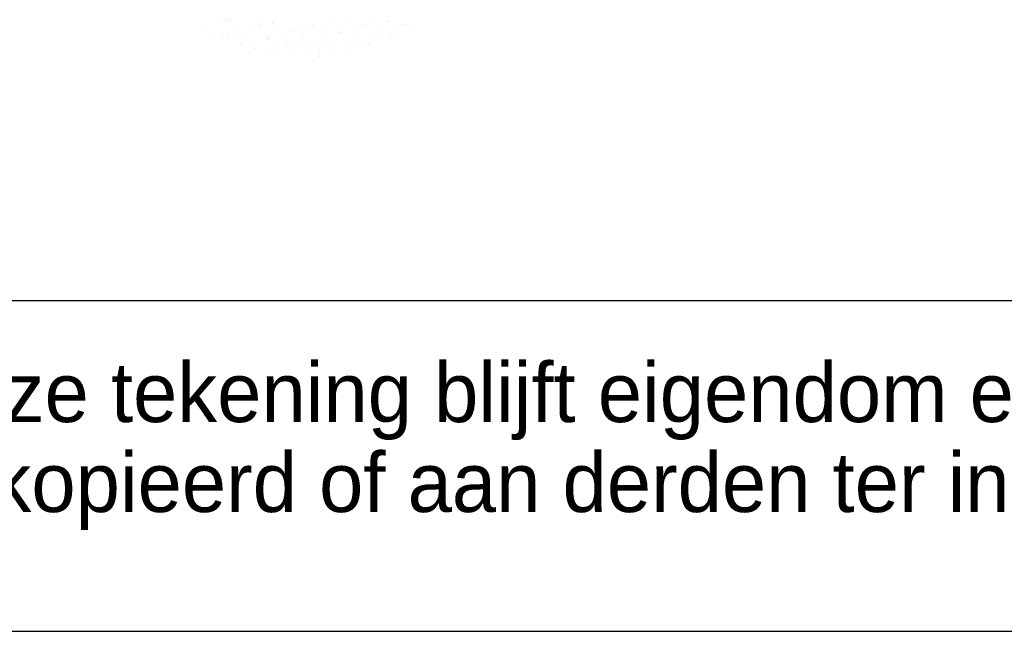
# Model space of a CAD drawing. Extents: x 0 to 1189, y 0 to 841.
# Tile 11 of 27: x 1008 to 1037, y 0 to 18. Entities that reach past the tile are written whole.
import ezdxf

# ---------------------------------------------------------------- set-up
doc = ezdxf.new("R2010")
doc.units = 0
doc.layers.get('0').update_dxf_attribs({"linetype": 'CONTINUOUS'})
for name, color, linetype in [('00KAD070', 5, 'CONTINUOUS'), ('BL$4----', 7, 'CONTINUOUS'), ('WL570---_TOEVOER', 3, 'CONTINUOUS')]:
    doc.layers.add(name, color=color, linetype=linetype)
doc.styles.add('BURO-018', font='BUROFONT.shx', dxfattribs={"height": 1.8})
doc.styles.add('BURO-025', font='BUROFONT.shx', dxfattribs={"height": 2.5})
doc.styles.add('BURO-035', font='BUROFONT.shx', dxfattribs={"height": 3.5})
doc.styles.add('BURO-050', font='BUROFONT.shx', dxfattribs={"height": 5})

# ---------------------------------------------------------------- blocks, each defined once
blk = doc.blocks.new('KUIJPERSKLEUR')
at = {"color": 163}
for p, q in [((-175.062, 18.492), (-175.062, 18.492)), ((-174.137, 18.489), (-174.137, 18.489)), ((-172.106, 18.492), (-172.106, 18.492)), ((-170.756, 18.473), (-170.756, 18.473)), ((-175.279, 18.44), (-175.279, 18.44)), ((-175.153, 18.424), (-175.153, 18.424)), ((-174.265, 18.33), (-174.265, 18.33)), ((-174.189, 18.287), (-174.189, 18.287)), ((-173.821, 18.38), (-173.821, 18.38)), ((-173.803, 18.405), (-173.803, 18.405)), ((-173.759, 18.298), (-173.759, 18.298)), ((-173.325, 18.172), (-173.325, 18.172)), ((-173.024, 18.219), (-173.024, 18.219)), ((-172.839, 18.268), (-172.839, 18.268)), ((-172.617, 18.348), (-172.617, 18.348)), ((-172.58, 18.269), (-172.58, 18.269)), ((-172.182, 18.221), (-172.182, 18.221)), ((-171.474, 18.398), (-171.474, 18.398)), ((-171.142, 18.355), (-171.142, 18.355)), ((-171.039, 18.271), (-171.039, 18.271)), ((-170.829, 18.4), (-170.829, 18.4)), ((-170.385, 18.45), (-170.385, 18.45)), ((-170.331, 18.447), (-170.331, 18.447)), ((-174.774, 18.088), (-174.774, 18.088)), ((-174.467, 18.122), (-174.467, 18.122)), ((-174.026, 18.002), (-174.026, 18.002)), ((-173.977, 17.926), (-173.977, 17.926)), ((-173.958, 17.926), (-173.958, 17.926)), ((-173.533, 17.977), (-173.533, 17.977)), ((-173.225, 18.15), (-173.225, 18.15)), ((-172.883, 18.052), (-172.883, 18.052)), ((-171.875, 18.131), (-171.875, 18.131)), ((-171.783, 18.107), (-171.783, 18.107)), ((-171.74, 18.102), (-171.74, 18.102)), ((-171.339, 18.158), (-171.339, 18.158)), ((-170.911, 17.994), (-170.911, 17.994))]:
    blk.add_line(p, q, dxfattribs=at)
at = {"color": 161}
for p, q in [((-175.886, 18.199), (-175.886, 18.199)), ((-175.506, 18.441), (-175.506, 18.441)), ((-174.902, 18.249), (-174.902, 18.249)), ((-170.178, 18.218), (-170.178, 18.218)), ((-169.896, 18.321), (-169.896, 18.321)), ((-169.792, 18.336), (-169.792, 18.336)), ((-169.588, 18.288), (-169.588, 18.288)), ((-175.61, 18.072), (-175.61, 18.072)), ((-175.308, 17.945), (-175.308, 17.945)), ((-175.218, 18.038), (-175.218, 18.038)), ((-175.169, 17.953), (-175.169, 17.953)), ((-174.922, 18.063), (-174.922, 18.063)), ((-172.506, 17.861), (-172.506, 17.861)), ((-172.292, 17.865), (-172.292, 17.865)), ((-172.261, 18.013), (-172.261, 18.013)), ((-171.363, 17.911), (-171.363, 17.911)), ((-171.297, 17.876), (-171.297, 17.876)), ((-170.598, 18.151), (-170.598, 18.151)), ((-170.542, 17.996), (-170.542, 17.996)), ((-170.221, 17.96), (-170.221, 17.96)), ((-170.098, 18.046), (-170.098, 18.046)), ((-174.792, 17.762), (-174.792, 17.762)), ((-174.487, 17.684), (-174.487, 17.684)), ((-174.357, 17.635), (-174.357, 17.635)), ((-174.344, 17.808), (-174.344, 17.808)), ((-173.649, 17.811), (-173.649, 17.811)), ((-173.38, 17.671), (-173.38, 17.671)), ((-173.246, 17.573), (-173.246, 17.573)), ((-173.214, 17.685), (-173.214, 17.685)), ((-172.994, 17.789), (-172.994, 17.789)), ((-172.773, 17.565), (-172.773, 17.565)), ((-172.736, 17.815), (-172.736, 17.815)), ((-172.071, 17.734), (-172.071, 17.734)), ((-172.03, 17.652), (-172.03, 17.652)), ((-171.63, 17.615), (-171.63, 17.615)), ((-171.495, 17.704), (-171.495, 17.704)), ((-171.051, 17.754), (-171.051, 17.754)), ((-170.928, 17.784), (-170.928, 17.784)), ((-173.916, 17.515), (-173.916, 17.515)), ((-173.69, 17.523), (-173.69, 17.523)), ((-172.449, 17.412), (-172.449, 17.412)), ((-172.415, 17.534), (-172.415, 17.534)), ((-172.396, 17.374), (-172.396, 17.374)), ((-172.005, 17.462), (-172.005, 17.462))]:
    blk.add_line(p, q, dxfattribs=at)
at = {"color": 1, "style": 'BURO-018'}
for s, p in [('Deze tekening blijft eigendom en mag zonder onze schriftelijke toestemming niet', (-185, 6.326)), ('gekopieerd of aan derden ter inzage worden gegeven, noch voor of door derden worden gebruikt', (-185, 3.607))]:
    blk.add_text(s, height=1.8, dxfattribs=at).set_placement(p)
at = {"color": 150, "style": 'BURO-025'}
for tag, p in [('TKSCHAAL', (-167, 67)), ('TKBLADNR', (-124, 67)), ('TKDATCREAT', (-81, 67)), ('TKDATA', (-30, 67)), ('TKINIT', (-30, 58)), ('PRPRLEID', (-30, 49)), ('PRGRLEID', (-30, 40))]:
    blk.add_attdef(tag, p, '', height=2.5, dxfattribs=at)
at = {"color": 3, "style": 'BURO-035'}
for tag, p in [('PROMSCHR', (-177, 55)), ('TK1OMSCHR', (-177, 42))]:
    blk.add_attdef(tag, p, '', height=3.5, dxfattribs=at)
at = {"color": 1, "style": 'BURO-025'}
blk.add_attdef('TKFILE', (-4, 40), '', height=2.5, rotation=90, dxfattribs=at)
blk.add_attdef('PRNAAM', (-30, 31.5), '', height=2.5, dxfattribs=at)
at = {"color": 4, "style": 'BURO-050'}
blk.add_attdef('TKTEKNR', (-48, 19), '', height=5, dxfattribs=at)

msp = doc.modelspace()

# ---------------------------------------------------------------- linework, layer by layer
at = {"layer": '00KAD070', "linetype": 'CONTINUOUS'}
msp.add_line((10, 10), (1179, 10), dxfattribs=at)
at = {"layer": 'WL570---_TOEVOER'}
msp.add_line((0, 0), (1189, 0), dxfattribs=at)

# ---------------------------------------------------------------- block references
at = {"layer": 'BL$4----'}
msp.add_blockref('KUIJPERSKLEUR', (1189, 0), dxfattribs=at)

doc.saveas('drawing.dxf')
